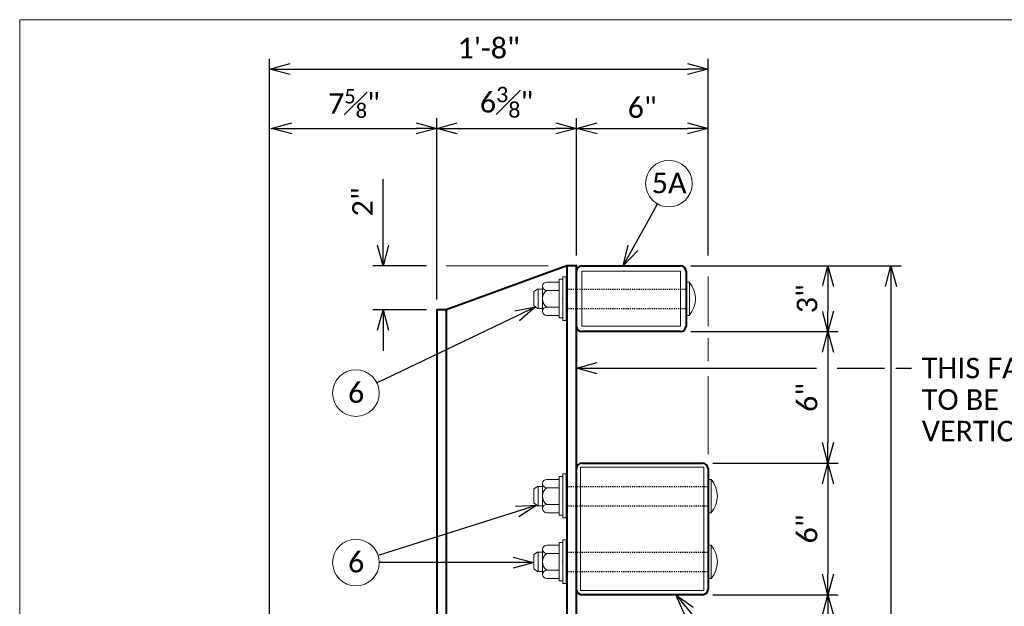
# Model space of a CAD drawing. Extents: x -497 to 946, y 46 to 361.
# Tile 8 of 20: x -65 to 24, y 307 to 361. Entities that reach past the tile are written whole.
import ezdxf
from ezdxf import colors
from ezdxf.entities.mleader import LeaderData, LeaderLine
from ezdxf.enums import TextEntityAlignment as Align
from ezdxf.math import Vec2, Vec3

# ---------------------------------------------------------------- set-up
doc = ezdxf.new("R2010")
doc.units = 0
doc.header["$MEASUREMENT"] = 0
doc.linetypes.add('Wisdot2', pattern=[0.125, 0.0625, -0.0625])
for name, color, linetype, lineweight in [('B_ANNO_DIM', 7, 'Continuous', 18), ('B_ANNO_SYMB', 7, 'Continuous', 18), ('B_ANNO_TEXT', 7, 'Continuous', 18), ('B_DETAIL_HIDDEN', 7, 'Wisdot2', 25), ('B_DETAIL_OBJ', 7, 'Continuous', 40), ('B_STEEL', 92, 'Continuous', 18), ('B_STEEL_BOLT', 3, 'Continuous', 18)]:
    doc.layers.add(name, color=color, linetype=linetype, lineweight=lineweight)
doc.layers.add('B_ANNO_NOPLOT', color=47, linetype='Continuous', lineweight=18, plot=False)
doc.styles.add('Annotative', font='calibri.ttf', dxfattribs={"height": 0.0625})
doc.styles.get("Standard").update_dxf_attribs({"font": 'calibri.ttf'})
doc.dimstyles.new('Annotative', dxfattribs={"dimscale": 0, "dimtxt": 0.0625, "dimasz": 0.0625, "dimexe": 0.03125, "dimexo": 0.03125, "dimgap": 0.03125, "dimtad": 1, "dimdec": 3, "dimzin": 3, "dimdsep": 46, "dimlunit": 4, "dimtxsty": 'Standard', "dimblk": 'OPEN30', "dimcen": 0.03125, "dimaunit": 1, "dimadec": 0, "dimazin": 3, "dimtfac": 0.75, "dimtdec": 3, "dimtofl": 0, "dimtmove": 0, "dimatfit": 3, "dimldrblk": 'OPEN30', "dimfxl": 1, "dimtfill": 1, "dimfrac": 1, "dimtolj": 1, "dimtzin": 0, "dimarcsym": 0})

# ---------------------------------------------------------------- blocks, each defined once
blk = doc.blocks.new('AnonymousCell3')
at = {"layer": 'B_DETAIL_OBJ', "flags": 128}
for points in [[(-6, -5.501), (-6, 5.499)], [(-5.5, 5.999), (5.5, 5.999)], [(6, 5.499), (6, -5.501)], [(5.5, -6.001), (-5.5, -6.001)]]:
    blk.add_lwpolyline(points, dxfattribs=at)
at = {"layer": 'B_DETAIL_OBJ'}
for centre, start, end in [((-5.5, 5.499), 90, 180), ((5.5, 5.499), 0, 90), ((-5.5, -5.501), 180, 270), ((5.5, -5.501), 270, 0)]:
    blk.add_arc(centre, 0.5, start, end, dxfattribs=at)
at = {"layer": 'B_STEEL', "flags": 128}
blk.add_lwpolyline([(-5.625, 5.624), (5.625, 5.624), (5.625, -5.626), (-5.625, -5.626), (-5.625, 5.624)], dxfattribs=at)
blk = doc.blocks.new('AnonymousCell8')
at = {"layer": 'B_DETAIL_HIDDEN', "ltscale": 0.5}
for p, q in [((-5.414, 0.863), (7.574, 0.863)), ((-5.414, -0.894), (7.574, -0.894))]:
    blk.add_line(p, q, dxfattribs=at)
at = {"layer": 'B_STEEL_BOLT'}
for p, q in [((-5.734, 1.998), (-5.734, -1.997)), ((-5.734, 1.998), (-5.414, 1.998)), ((-5.414, 1.998), (-5.414, -1.997)), ((-7.577, -1.156), (-7.577, 1.125)), ((-7.198, 1.505), (-6.048, 1.505)), ((-6.053, -1.757), (-6.053, 1.758)), ((-6.053, 1.758), (-5.734, 1.758)), ((7.574, 1.502), (7.574, -1.533)), ((7.574, 1.502), (7.814, 1.502)), ((7.814, 1.502), (7.814, -1.533)), ((-8.37, 0.64), (-8.05, 0.863)), ((-8.37, -0.639), (-8.37, 0.64)), ((-8.05, 0.863), (-7.577, 0.863)), ((-7.97, -0.894), (-7.97, 0.863)), ((-7.198, 0.746), (-6.048, 0.746)), ((-8.37, -0.639), (-8.05, -0.894)), ((-8.05, -0.894), (-7.577, -0.894)), ((-7.198, -0.776), (-6.048, -0.776)), ((-7.198, -1.535), (-6.048, -1.535)), ((-6.053, -1.757), (-5.734, -1.757)), ((7.574, -1.533), (7.814, -1.533)), ((-5.734, -1.997), (-5.414, -1.997))]:
    blk.add_line(p, q, dxfattribs=at)
for centre, radius, start, end in [((-7.197, 1.125), 0.38, 90.0993, 269.90036), ((6.03, -0.019), 2.339, 319.55028, 40.44972), ((-6.627, -0.015), 0.951, 126.88978, 233.08634), ((-7.198, -1.156), 0.38, 90.0993, 269.90036)]:
    blk.add_arc(centre, radius, start, end, dxfattribs=at)
blk.add_point((-5.734, 0), dxfattribs=at)
blk = doc.blocks.new('_Open30')
at = {"color": 0, "linetype": 'ByBlock', "lineweight": -2}
for p, q in [((-1, 0.268), (0, 0)), ((0, 0), (-1, -0.268)), ((0, 0), (-1, 0))]:
    blk.add_line(p, q, dxfattribs=at)
blk = doc.blocks.new('*D111')
at = {"layer": 'B_ANNO_DIM', "color": 0, "lineweight": -2, "transparency": 16777216}
for p, q in [((22.791, 209.484), (22.791, 311.434)), ((62.791, 293.484), (62.791, 311.434)), ((24.666, 310.497), (60.916, 310.497))]:
    blk.add_line(p, q, dxfattribs=at)
at = {"layer": 'Defpoints', "color": 0, "transparency": 16777216}
for p in [(62.791, 310.497), (62.791, 292.546), (22.791, 208.546)]:
    blk.add_point(p, dxfattribs=at)
at = {"layer": 'B_ANNO_DIM', "color": 0, "lineweight": -2, "transparency": 16777216, "xscale": 1.875, "yscale": 1.875, "zscale": 1.875, "rotation": 180}
blk.add_blockref('_Open30', (22.791, 310.497), dxfattribs=at)
at = {"layer": 'B_ANNO_DIM', "color": 0, "lineweight": -2, "transparency": 16777216, "xscale": 1.875, "yscale": 1.875, "zscale": 1.875}
blk.add_blockref('_Open30', (62.791, 310.497), dxfattribs=at)
at = {"layer": 'B_ANNO_DIM', "color": 0, "transparency": 16777216, "insert": (42.791, 312.395), "char_height": 1.875, "attachment_point": 5, "bg_fill": 3, "box_fill_scale": 1.25, "bg_fill_color": 256, "bg_fill_true_color": 13158600, "bg_fill_transparency": 0}
blk.add_mtext('\\A1;1\'-8"', dxfattribs=at)
blk = doc.blocks.new('*D87')
at = {"layer": 'B_ANNO_DIM', "color": 0, "lineweight": -2, "transparency": 16777216}
for p, q in [((50.791, 293.484), (50.791, 306.015)), ((52.666, 305.078), (60.916, 305.078))]:
    blk.add_line(p, q, dxfattribs=at)
at = {"layer": 'Defpoints', "color": 0, "transparency": 16777216}
for p in [(62.791, 305.078), (62.791, 305.078), (50.791, 292.546)]:
    blk.add_point(p, dxfattribs=at)
at = {"layer": 'B_ANNO_DIM', "color": 0, "lineweight": -2, "transparency": 16777216, "xscale": 1.875, "yscale": 1.875, "zscale": 1.875, "rotation": 180}
blk.add_blockref('_Open30', (50.791, 305.078), dxfattribs=at)
at = {"layer": 'B_ANNO_DIM', "color": 0, "lineweight": -2, "transparency": 16777216, "xscale": 1.875, "yscale": 1.875, "zscale": 1.875}
blk.add_blockref('_Open30', (62.791, 305.078), dxfattribs=at)
at = {"layer": 'B_ANNO_DIM', "color": 0, "transparency": 16777216, "insert": (56.791, 306.975), "char_height": 1.875, "attachment_point": 5, "bg_fill": 3, "box_fill_scale": 1.25, "bg_fill_color": 256, "bg_fill_true_color": 13158600, "bg_fill_transparency": 0}
blk.add_mtext('\\A1;6"', dxfattribs=at)
blk = doc.blocks.new('*D88')
at = {"layer": 'B_ANNO_DIM', "color": 0, "lineweight": -2, "transparency": 16777216}
for p, q in [((38.041, 289.484), (38.041, 306.015)), ((39.916, 305.078), (48.916, 305.078))]:
    blk.add_line(p, q, dxfattribs=at)
at = {"layer": 'Defpoints', "color": 0, "transparency": 16777216}
for p in [(50.791, 305.078), (50.791, 305.078), (38.041, 288.546)]:
    blk.add_point(p, dxfattribs=at)
at = {"layer": 'B_ANNO_DIM', "color": 0, "lineweight": -2, "transparency": 16777216, "xscale": 1.875, "yscale": 1.875, "zscale": 1.875, "rotation": 180}
blk.add_blockref('_Open30', (38.041, 305.078), dxfattribs=at)
at = {"layer": 'B_ANNO_DIM', "color": 0, "lineweight": -2, "transparency": 16777216, "xscale": 1.875, "yscale": 1.875, "zscale": 1.875}
blk.add_blockref('_Open30', (50.791, 305.078), dxfattribs=at)
at = {"layer": 'B_ANNO_DIM', "color": 0, "transparency": 16777216, "insert": (44.416, 307.47), "char_height": 1.875, "attachment_point": 5, "bg_fill": 3, "box_fill_scale": 1.25, "bg_fill_color": 256, "bg_fill_true_color": 13158600, "bg_fill_transparency": 0}
blk.add_mtext('\\A1;6{\\H0.75x;\\S3#8;}"', dxfattribs=at)
blk = doc.blocks.new('*D89')
at = {"layer": 'B_ANNO_DIM', "color": 0, "lineweight": -2, "transparency": 16777216}
blk.add_line((24.825, 305.078), (36.166, 305.078), dxfattribs=at)
at = {"layer": 'Defpoints', "color": 0, "transparency": 16777216}
for p in [(22.95, 305.078), (38.041, 305.078), (38.041, 305.078)]:
    blk.add_point(p, dxfattribs=at)
at = {"layer": 'B_ANNO_DIM', "color": 0, "lineweight": -2, "transparency": 16777216, "xscale": 1.875, "yscale": 1.875, "zscale": 1.875, "rotation": 180}
blk.add_blockref('_Open30', (22.95, 305.078), dxfattribs=at)
at = {"layer": 'B_ANNO_DIM', "color": 0, "lineweight": -2, "transparency": 16777216, "xscale": 1.875, "yscale": 1.875, "zscale": 1.875}
blk.add_blockref('_Open30', (38.041, 305.078), dxfattribs=at)
at = {"layer": 'B_ANNO_DIM', "color": 0, "transparency": 16777216, "insert": (30.496, 307.355), "char_height": 1.875, "attachment_point": 5, "bg_fill": 3, "box_fill_scale": 1.25, "bg_fill_color": 256, "bg_fill_true_color": 13158600, "bg_fill_transparency": 0}
blk.add_mtext('\\A1;7{\\H0.7x;\\S5#8;}"', dxfattribs=at)
blk = doc.blocks.new('*D91')
at = {"layer": 'B_ANNO_DIM', "color": 0, "lineweight": -2, "transparency": 16777216}
for p, q in [((33.156, 294.421), (33.156, 300.464)), ((37.104, 292.546), (32.218, 292.546)), ((37.104, 288.546), (32.218, 288.546)), ((33.156, 286.671), (33.156, 284.796))]:
    blk.add_line(p, q, dxfattribs=at)
at = {"layer": 'Defpoints', "color": 0, "transparency": 16777216}
for p in [(33.156, 292.546), (38.041, 292.546), (38.041, 288.546)]:
    blk.add_point(p, dxfattribs=at)
at = {"layer": 'B_ANNO_DIM', "color": 0, "lineweight": -2, "transparency": 16777216, "xscale": 1.875, "yscale": 1.875, "zscale": 1.875}
for p, rotation in [((33.156, 292.546), 270), ((33.156, 288.546), 90)]:
    blk.add_blockref('_Open30', p, dxfattribs=dict(at, rotation=rotation))
at = {"layer": 'B_ANNO_DIM', "color": 0, "transparency": 16777216, "insert": (31.271, 298.38), "char_height": 1.875, "attachment_point": 5, "rotation": 90, "bg_fill": 3, "box_fill_scale": 1.25, "bg_fill_color": 256, "bg_fill_true_color": 13158600, "bg_fill_transparency": 0}
blk.add_mtext('\\A1;2"', dxfattribs=at)
blk = doc.blocks.new('*D100')
at = {"layer": 'B_ANNO_DIM', "color": 0, "lineweight": -2, "transparency": 16777216}
for p, q in [((73.733, 272.671), (73.733, 264.421)), ((63.229, 262.546), (74.67, 262.546))]:
    blk.add_line(p, q, dxfattribs=at)
at = {"layer": 'Defpoints', "color": 0, "transparency": 16777216}
for p in [(73.733, 274.546), (62.291, 262.546), (73.733, 262.546)]:
    blk.add_point(p, dxfattribs=at)
at = {"layer": 'B_ANNO_DIM', "color": 0, "lineweight": -2, "transparency": 16777216, "xscale": 1.875, "yscale": 1.875, "zscale": 1.875}
for p, rotation in [((73.733, 274.546), 90), ((73.733, 262.546), 270)]:
    blk.add_blockref('_Open30', p, dxfattribs=dict(at, rotation=rotation))
at = {"layer": 'B_ANNO_DIM', "color": 0, "transparency": 16777216, "insert": (71.835, 268.546), "char_height": 1.875, "attachment_point": 5, "rotation": 90, "bg_fill": 3, "box_fill_scale": 1.25, "bg_fill_color": 256, "bg_fill_true_color": 13158600, "bg_fill_transparency": 0}
blk.add_mtext('\\A1;6"', dxfattribs=at)
blk = doc.blocks.new('*D105')
at = {"layer": 'B_ANNO_DIM', "color": 0, "lineweight": -2, "transparency": 16777216}
for p, q in [((61.229, 292.546), (80.418, 292.546)), ((79.481, 290.671), (79.481, 210.421)), ((64.043, 208.546), (80.418, 208.546))]:
    blk.add_line(p, q, dxfattribs=at)
at = {"layer": 'Defpoints', "color": 0, "transparency": 16777216}
for p in [(60.291, 292.546), (63.105, 208.546), (79.481, 208.546)]:
    blk.add_point(p, dxfattribs=at)
at = {"layer": 'B_ANNO_DIM', "color": 0, "lineweight": -2, "transparency": 16777216, "xscale": 1.875, "yscale": 1.875, "zscale": 1.875}
for p, rotation in [((79.481, 292.546), 90), ((79.481, 208.546), 270)]:
    blk.add_blockref('_Open30', p, dxfattribs=dict(at, rotation=rotation))
at = {"layer": 'B_ANNO_DIM', "color": 0, "transparency": 16777216, "insert": (77.583, 250.546), "char_height": 1.875, "attachment_point": 5, "rotation": 90, "bg_fill": 3, "box_fill_scale": 1.25, "bg_fill_color": 256, "bg_fill_true_color": 13158600, "bg_fill_transparency": 0}
blk.add_mtext('\\A1;3\'-6"', dxfattribs=at)
blk = doc.blocks.new('*D106')
at = {"layer": 'B_ANNO_DIM', "color": 0, "lineweight": -2, "transparency": 16777216}
for p, q in [((73.733, 260.671), (73.733, 252.421)), ((63.229, 250.546), (74.67, 250.546))]:
    blk.add_line(p, q, dxfattribs=at)
at = {"layer": 'Defpoints', "color": 0, "transparency": 16777216}
for p in [(73.733, 262.546), (62.291, 250.546), (73.733, 250.546)]:
    blk.add_point(p, dxfattribs=at)
at = {"layer": 'B_ANNO_DIM', "color": 0, "lineweight": -2, "transparency": 16777216, "xscale": 1.875, "yscale": 1.875, "zscale": 1.875}
for p, rotation in [((73.733, 262.546), 90), ((73.733, 250.546), 270)]:
    blk.add_blockref('_Open30', p, dxfattribs=dict(at, rotation=rotation))
at = {"layer": 'B_ANNO_DIM', "color": 0, "transparency": 16777216, "insert": (71.835, 256.546), "char_height": 1.875, "attachment_point": 5, "rotation": 90, "bg_fill": 3, "box_fill_scale": 1.25, "bg_fill_color": 256, "bg_fill_true_color": 13158600, "bg_fill_transparency": 0}
blk.add_mtext('\\A1;6"', dxfattribs=at)
blk = doc.blocks.new('*D110')
at = {"layer": 'B_ANNO_DIM', "color": 0, "lineweight": -2, "transparency": 16777216}
blk.add_arc((38.916, 211.046), 6.317, 17.07084, 72.92916, dxfattribs=at)
at = {"layer": 'Defpoints', "color": 0, "transparency": 16777216}
for p in [(38.916, 288.546), (38.916, 214.682), (44.387, 214.204), (34.416, 211.046), (54.416, 211.046)]:
    blk.add_point(p, dxfattribs=at)
at = {"layer": 'B_ANNO_DIM', "color": 0, "lineweight": -2, "transparency": 16777216, "xscale": 1.875, "yscale": 1.875, "zscale": 1.875}
for p, rotation in [((38.916, 217.363), 171.4645794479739), ((45.233, 211.046), 278.5354205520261)]:
    blk.add_blockref('_Open30', p, dxfattribs=dict(at, rotation=rotation))
blk = doc.blocks.new('AnonymousCell6')
at = {"layer": 'B_DETAIL_OBJ', "flags": 128}
for points in [[(-4.5, 3), (4.5, 3)], [(-5, -2.5), (-5, 2.5)], [(5, 2.5), (5, -2.5)], [(4.5, -3), (-4.5, -3)]]:
    blk.add_lwpolyline(points, dxfattribs=at)
at = {"layer": 'B_DETAIL_OBJ'}
for centre, start, end in [((-4.5, 2.5), 90, 180), ((4.5, 2.5), 0, 90), ((-4.5, -2.5), 180, 270), ((4.5, -2.5), 270, 0)]:
    blk.add_arc(centre, 0.5, start, end, dxfattribs=at)
at = {"layer": 'B_STEEL', "flags": 128}
blk.add_lwpolyline([(-4.5, 2.5), (4.5, 2.5), (4.5, -2.5), (-4.5, -2.5), (-4.5, 2.5)], dxfattribs=at)
blk = doc.blocks.new('AnonymousCell9')
at = {"layer": 'B_DETAIL_HIDDEN', "ltscale": 0.5}
for p, q in [((-4.414, 0.863), (6.574, 0.863)), ((-4.414, -0.894), (6.574, -0.894))]:
    blk.add_line(p, q, dxfattribs=at)
at = {"layer": 'B_STEEL_BOLT'}
for p, q in [((-4.734, 1.997), (-4.734, -1.997)), ((-4.734, 1.997), (-4.414, 1.997)), ((-4.414, 1.997), (-4.414, -1.997)), ((-6.578, -1.156), (-6.577, 1.125)), ((-6.198, 1.505), (-5.048, 1.505)), ((-5.053, -1.757), (-5.053, 1.758)), ((-5.053, 1.758), (-4.734, 1.758)), ((6.574, 1.502), (6.574, -1.533)), ((6.574, 1.502), (6.814, 1.502)), ((6.814, 1.502), (6.814, -1.533)), ((-7.37, 0.639), (-7.05, 0.863)), ((-7.37, -0.639), (-7.37, 0.639)), ((-7.05, 0.863), (-6.577, 0.863)), ((-6.97, -0.894), (-6.97, 0.863)), ((-6.198, 0.745), (-5.048, 0.745)), ((-7.37, -0.639), (-7.05, -0.894)), ((-7.05, -0.894), (-6.577, -0.894)), ((-6.198, -0.776), (-5.048, -0.776)), ((-6.198, -1.535), (-5.048, -1.535)), ((-5.053, -1.757), (-4.734, -1.757)), ((6.574, -1.533), (6.814, -1.533)), ((-4.734, -1.997), (-4.414, -1.997))]:
    blk.add_line(p, q, dxfattribs=at)
for centre, radius, start, end in [((-6.197, 1.125), 0.38, 90.0993, 269.90036), ((5.03, -0.019), 2.339, 319.55028, 40.44972), ((-5.627, -0.015), 0.951, 126.88978, 233.08634), ((-6.198, -1.156), 0.38, 90.0993, 269.90036)]:
    blk.add_arc(centre, radius, start, end, dxfattribs=at)
blk.add_point((-4.734, 0), dxfattribs=at)
blk = doc.blocks.new('*D85')
at = {"layer": 'B_ANNO_DIM', "color": 0, "lineweight": -2, "transparency": 16777216}
for p, q in [((73.733, 290.671), (73.733, 288.421)), ((61.229, 286.546), (74.67, 286.546))]:
    blk.add_line(p, q, dxfattribs=at)
at = {"layer": 'Defpoints', "color": 0, "transparency": 16777216}
for p in [(73.733, 292.546), (60.291, 286.546), (73.733, 286.546)]:
    blk.add_point(p, dxfattribs=at)
at = {"layer": 'B_ANNO_DIM', "color": 0, "lineweight": -2, "transparency": 16777216, "xscale": 1.875, "yscale": 1.875, "zscale": 1.875}
for p, rotation in [((73.733, 292.546), 90), ((73.733, 286.546), 270)]:
    blk.add_blockref('_Open30', p, dxfattribs=dict(at, rotation=rotation))
at = {"layer": 'B_ANNO_DIM', "color": 0, "transparency": 16777216, "insert": (71.835, 289.546), "char_height": 1.875, "attachment_point": 5, "rotation": 90, "bg_fill": 3, "box_fill_scale": 1.25, "bg_fill_color": 256, "bg_fill_true_color": 13158600, "bg_fill_transparency": 0}
blk.add_mtext('\\A1;3"', dxfattribs=at)
blk = doc.blocks.new('*D86')
at = {"layer": 'B_ANNO_DIM', "color": 0, "lineweight": -2, "transparency": 16777216}
for p, q in [((73.733, 284.671), (73.733, 276.421)), ((63.229, 274.546), (74.67, 274.546))]:
    blk.add_line(p, q, dxfattribs=at)
at = {"layer": 'Defpoints', "color": 0, "transparency": 16777216}
for p in [(73.733, 286.546), (62.291, 274.546), (73.733, 274.546)]:
    blk.add_point(p, dxfattribs=at)
at = {"layer": 'B_ANNO_DIM', "color": 0, "lineweight": -2, "transparency": 16777216, "xscale": 1.875, "yscale": 1.875, "zscale": 1.875}
for p, rotation in [((73.733, 286.546), 90), ((73.733, 274.546), 270)]:
    blk.add_blockref('_Open30', p, dxfattribs=dict(at, rotation=rotation))
at = {"layer": 'B_ANNO_DIM', "color": 0, "transparency": 16777216, "insert": (71.835, 280.546), "char_height": 1.875, "attachment_point": 5, "rotation": 90, "bg_fill": 3, "box_fill_scale": 1.25, "bg_fill_color": 256, "bg_fill_true_color": 13158600, "bg_fill_transparency": 0}
blk.add_mtext('\\A1;6"', dxfattribs=at)
blk = doc.blocks.new('Nnumber in circle')
at = {"layer": 'B_ANNO_SYMB'}
blk.add_circle((0, 0), 2.127, dxfattribs=at)
at = {"layer": 'B_ANNO_TEXT', "style": 'Annotative'}
blk.add_attdef('#', text='', height=1.875, dxfattribs=at).set_placement((0.021, -0.889, -0.842), align=Align.CENTER)
blk = doc.blocks.new('*U33')
at = {"layer": 'B_ANNO_NOPLOT', "flags": 128}
blk.add_lwpolyline([(0, 356.518), (0, 671.518), (404.91, 671.518), (404.91, 655.087), (472.5, 655.087), (472.5, 407.143), (395.713, 407.143), (395.713, 356.518)], close=True, dxfattribs=at)
at = {"layer": 'B_ANNO_TEXT', "style": 'Annotative'}
for tag, p in [('PAINT#', (394.389, 410.574)), ('PAINTNAME', (404.982, 410.582))]:
    blk.add_attdef(tag, p, '', height=1.875, dxfattribs=at)
blk = doc.blocks.new('*U189')
at = {"layer": 'B_ANNO_NOPLOT', "flags": 128}
blk.add_lwpolyline([(0, 0), (0, 315), (404.9096, 315), (404.9096, 298.569), (472.5, 298.569), (472.5, 50.6245), (395.7134, 50.6245), (395.7134, 0)], close=True, dxfattribs=at)
at = {"layer": 'B_ANNO_TEXT', "style": 'Annotative'}
blk.add_attdef('SHT#3', (165.4662, 92.8578), '', height=1.875, dxfattribs=at)
blk = doc.blocks.new('INS_RAILNY4_BASE')
at = {"layer": 'B_ANNO_NOPLOT', "flags": 128}
blk.add_lwpolyline([(0, 0), (0, 315), (404.90958, 315), (404.90958, 298.56895), (472.5, 298.56895), (472.5, 50.62451), (395.71344, 50.62451), (395.71344, 0)], close=True, dxfattribs=at)
at = {"layer": 'B_DETAIL_OBJ'}
for p, q in [((49.91647, 292.54618), (49.91647, 214.68227)), ((38.91647, 288.54618), (38.91647, 214.68227))]:
    blk.add_line(p, q, dxfattribs=at)
at = {"layer": 'B_DETAIL_OBJ', "flags": 128}
blk.add_lwpolyline([(50.79147, 214.68227), (50.79147, 292.54618), (49.91647, 292.54618), (38.91647, 288.54618), (38.04147, 288.54618), (38.04147, 214.68227)], dxfattribs=at)
for name, p in [('AnonymousCell3', (56.79116, 268.54674)), ('AnonymousCell8', (55.27394, 271.56167)), ('AnonymousCell8', (55.27394, 265.56167))]:
    blk.add_blockref(name, p)
at = {"layer": 'B_ANNO_DIM', "style": 'Annotative'}
for tag, p in [('SHT#1', (80.44055, 92.85474)), ('SHT#2', (19.34454, 52.20393))]:
    blk.add_attdef(tag, p, '', height=1.875, dxfattribs=at)
at = {"layer": 'B_ANNO_TEXT', "style": 'Annotative'}
for tag, p in [('BAR5', (196.47341, 241.43208)), ('BAR4', (251.66592, 195.49582)), ('BAR1', (81.54814, 191.58835)), ('BAR2', (49.87488, 181.6676)), ('BAR3', (106.91781, 175.41599))]:
    blk.add_attdef(tag, p, '', height=1.875, dxfattribs=at)
at = {"layer": 'B_ANNO_DIM'}
dim = blk.add_linear_dim(base=(62.79147, 310.49681), p1=(22.79147, 208.54618), p2=(62.79147, 292.54618), dimstyle='Annotative', override={"dimlfac": 0.5}, dxfattribs=at)
dim.commit()
dim.dimension.update_dxf_attribs({"geometry": '*D111', "text_midpoint": (42.79147, 312.39489)})
for p in [(30.6724, 280.94114), (30.6724, 265.47696)]:
    blk.add_blockref('Nnumber in circle', p).add_auto_attribs({'#': '6'})
at = {"layer": 'B_ANNO_TEXT', "style": 'Annotative'}
blk.add_attdef('ANGLE', (24.21533, 220.7279), '', height=1.875, dxfattribs=at)
at = {"layer": 'B_ANNO_DIM'}
dim = blk.add_linear_dim(base=(62.79147, 305.07775), p1=(50.79147, 292.54618), p2=(62.79147, 305.07775), dimstyle='Annotative', override={"dimlfac": 0.5}, dxfattribs=at)
dim.commit()
dim.dimension.update_dxf_attribs({"geometry": '*D87', "text_midpoint": (56.79147, 306.97511)})
dim = blk.add_linear_dim(base=(73.73265, 262.54618), p1=(73.73265, 274.54618), p2=(62.29147, 262.54618), angle=90, dimstyle='Annotative', override={"dimlfac": 0.5}, dxfattribs=at)
dim.commit()
dim.dimension.update_dxf_attribs({"geometry": '*D100', "text_midpoint": (71.8353, 268.54618)})
ml = blk.add_multileader_mtext('Standard', dxfattribs=at)
ml.set_content('', color=256)
ml.set_leader_properties()
ml.set_arrow_properties(name='OPEN30')
ml.build(insert=Vec2(0, 0))
ml.multileader.update_dxf_attribs({"text_right_attachment_type": 3, "dogleg_length": 0.0625, "arrow_head_size": 1.875, "scale": 30})
ctx = ml.context
ctx.base_point, ctx.scale, ctx.char_height, ctx.arrow_head_size, ctx.landing_gap_size, ctx.plane_origin, ctx.plane_x_axis, ctx.plane_y_axis = Vec3(32.69981, 266.11944), 30, 1.875, 1.875, 0.9375, Vec3(40.62482, 268.63086), Vec3(-0.95327857, -0.30209266), Vec3(0.30209266, -0.95327857)
ctx.right_attachment = 3
notes = []
notes.append((ctx, [(0, (1, 1, 0), (33.47049, 266.36367), (-0.95327857, -0.30209266), 0.80845, [(0, [(47.17494, 270.70659), (33.47049, 266.36367), (33.47049, 266.36367)], 0, [])])]))
ctx.mtext.insert, ctx.mtext.text_direction, ctx.mtext.rotation, ctx.mtext.line_spacing_factor, ctx.mtext.flow_direction = Vec3(32.08932, 264.94253), Vec3(-0.95327857, -0.30209266), 3.44847977, 0.92, 5
ml = blk.add_multileader_mtext('Standard', dxfattribs=at)
ml.set_content('', color=256)
ml.set_leader_properties()
ml.set_arrow_properties(name='OPEN30')
ml.build(insert=Vec2(0, 0))
ml.multileader.update_dxf_attribs({"text_right_attachment_type": 3, "dogleg_length": 0.0625, "arrow_head_size": 1.875, "scale": 30})
ctx = ml.context
ctx.base_point, ctx.scale, ctx.char_height, ctx.arrow_head_size, ctx.landing_gap_size, ctx.plane_origin, ctx.plane_x_axis, ctx.plane_y_axis = Vec3(32.79918, 265.47696), 30, 1.875, 1.875, 0.9375, Vec3(41.1126, 265.47696), Vec3(-1, 0), Vec3(0, -1)
ctx.right_attachment = 3
notes.append((ctx, [(0, (1, 1, 0), (33.60763, 265.47696), (-1, 0), 0.80845, [(0, [(46.90429, 265.47696), (33.60763, 265.47696), (33.60763, 265.47696)], 0, [])])]))
ctx.mtext.insert, ctx.mtext.text_direction, ctx.mtext.rotation, ctx.mtext.line_spacing_factor, ctx.mtext.flow_direction = Vec3(31.86168, 264.53946), Vec3(-1, 0), 3.14159265, 0.92, 5
for ctx, leaders in notes:
    for number, flags, end, landing, length, lines in leaders:
        leader = LeaderData()
        leader.index, (leader.has_last_leader_line, leader.has_dogleg_vector, leader.attachment_direction) = number, flags
        leader.last_leader_point, leader.dogleg_vector, leader.dogleg_length = Vec3(end), Vec3(landing), length
        for number, points, colour, breaks in lines:
            line = LeaderLine()
            line.index, line.vertices, line.color, line.breaks = number, Vec3.list(points), colors.encode_raw_color(colour), breaks
            leader.lines.append(line)
        ctx.leaders.append(leader)
blk.add_blockref('Nnumber in circle', (59.22547, 300.0547)).add_auto_attribs({'#': '5A'})
dim = blk.add_linear_dim(base=(50.79147, 305.07775), p1=(38.04147, 288.54618), p2=(50.79147, 305.07775), dimstyle='Annotative', override={"dimlfac": 0.5}, dxfattribs=at)
dim.commit()
dim.dimension.update_dxf_attribs({"geometry": '*D88', "text_midpoint": (44.41647, 307.46982)})
dim = blk.add_linear_dim(base=(73.73265, 250.54618), p1=(73.73265, 262.54618), p2=(62.29147, 250.54618), angle=90, dimstyle='Annotative', override={"dimlfac": 0.5}, dxfattribs=at)
dim.commit()
dim.dimension.update_dxf_attribs({"geometry": '*D106', "text_midpoint": (71.8353, 256.54618)})
ml = blk.add_multileader_mtext('Standard', dxfattribs=at)
ml.set_content('', color=256)
ml.set_leader_properties()
ml.set_arrow_properties(name='OPEN30')
ml.build(insert=Vec2(0, 0))
ml.multileader.update_dxf_attribs({"text_right_attachment_type": 3, "dogleg_length": 0.0625, "arrow_head_size": 1.875, "scale": 30})
ctx = ml.context
ctx.base_point, ctx.scale, ctx.char_height, ctx.arrow_head_size, ctx.landing_gap_size, ctx.plane_origin, ctx.plane_x_axis, ctx.plane_y_axis = Vec3(58.1901, 298.19696), 30, 1.875, 1.875, 0.9375, Vec3(54.1429, 290.9352), Vec3(0.48682658, 0.87349864), Vec3(-0.87349864, 0.48682658)
ctx.right_attachment = 3
notes = []
notes.append((ctx, [(0, (1, 1, 0), (57.44519, 296.86039), (0.48682658, 0.87349864), 1.53014, [(0, [(55.04075, 292.54618), (57.44519, 296.86039), (57.44519, 296.86039)], 0, [])])]))
ctx.mtext.insert, ctx.mtext.text_direction, ctx.mtext.rotation, ctx.mtext.line_spacing_factor, ctx.mtext.flow_direction = Vec3(57.82759, 299.47227), Vec3(0.48682658, 0.87349864), 1.06234326, 0.92, 5
ml = blk.add_multileader_mtext('Standard', dxfattribs=at)
ml.set_content('THIS FACE\\PTO BE\\PVERTICAL', color=256)
ml.set_leader_properties()
ml.set_arrow_properties(name='OPEN30')
ml.build(insert=Vec2(0, 0))
ml.multileader.update_dxf_attribs({"text_right_attachment_type": 3, "dogleg_length": 0.0625, "arrow_head_size": 1.875, "scale": 30})
ctx = ml.context
ctx.base_point, ctx.scale, ctx.char_height, ctx.arrow_head_size, ctx.landing_gap_size, ctx.plane_origin = Vec3(81.35568, 283.21237), 30, 1.875, 1.875, 0.9375, Vec3(50.79147, 283.21237)
ctx.right_attachment = 3
notes.append((ctx, [(0, (1, 1, 0), (79.48068, 283.21237), (1, 0), 1.875, [(0, [(50.79147, 283.21237), (79.48068, 283.21237), (79.48068, 283.21237)], 0, [])])]))
ctx.mtext.insert, ctx.mtext.line_spacing_factor, ctx.mtext.flow_direction = Vec3(82.29318, 284.16141), 0.92, 5
for ctx, leaders in notes:
    for number, flags, end, landing, length, lines in leaders:
        leader = LeaderData()
        leader.index, (leader.has_last_leader_line, leader.has_dogleg_vector, leader.attachment_direction) = number, flags
        leader.last_leader_point, leader.dogleg_vector, leader.dogleg_length = Vec3(end), Vec3(landing), length
        for number, points, colour, breaks in lines:
            line = LeaderLine()
            line.index, line.vertices, line.color, line.breaks = number, Vec3.list(points), colors.encode_raw_color(colour), breaks
            leader.lines.append(line)
        ctx.leaders.append(leader)
blk.add_line((48.21132, 292.54618), (38.91255, 292.54618), dxfattribs=at)
for name, p in [('AnonymousCell6', (55.79126, 289.54608)), ('AnonymousCell9', (54.27416, 289.56174))]:
    blk.add_blockref(name, p)
dim = blk.add_linear_dim(base=(38.04147, 305.07775), p1=(22.94976, 305.07775), p2=(38.04147, 305.07775), text='7{\\H0.7x;\\S5#8;}"', dimstyle='Annotative', override={"dimlfac": 0.5}, dxfattribs=at)
dim.commit()
dim.dimension.update_dxf_attribs({"geometry": '*D89', "text_midpoint": (30.49561, 307.35479)})
dim = blk.add_linear_dim(base=(33.15561, 292.54618), p1=(38.04147, 288.54618), p2=(38.04147, 292.54618), angle=90, dimstyle='Annotative', override={"dimlfac": 0.5}, dxfattribs=at)
dim.commit()
dim.dimension.update_dxf_attribs({"geometry": '*D91', "text_midpoint": (31.27124, 298.38032)})
ml = blk.add_multileader_mtext('Standard', dxfattribs=at)
ml.set_content('', color=256)
ml.set_leader_properties()
ml.set_arrow_properties(name='OPEN30')
ml.build(insert=Vec2(0, 0))
ml.multileader.update_dxf_attribs({"text_right_attachment_type": 3, "dogleg_length": 0.0625, "arrow_head_size": 1.875, "scale": 30})
ctx = ml.context
ctx.base_point, ctx.scale, ctx.char_height, ctx.arrow_head_size, ctx.landing_gap_size, ctx.plane_origin, ctx.plane_x_axis, ctx.plane_y_axis = Vec3(63.51107, 258.06875), 30, 1.875, 1.875, 0.9375, Vec3(58.25121, 264.50668), Vec3(0.63269401, -0.77440189), Vec3(0.77440189, 0.63269401)
ctx.right_attachment = 3
notes = []
notes.append((ctx, [(0, (1, 1, 0), (62.54296, 259.25369), (0.63269401, -0.77440189), 1.53014, [(0, [(59.85296, 262.54618), (62.54296, 259.25369), (62.54296, 259.25369)], 0, [])])]))
ctx.mtext.insert, ctx.mtext.text_direction, ctx.mtext.rotation, ctx.mtext.line_spacing_factor, ctx.mtext.flow_direction = Vec3(64.83022, 257.9359), Vec3(0.63269401, -0.77440189), 5.39741609, 0.92, 5
for ctx, leaders in notes:
    for number, flags, end, landing, length, lines in leaders:
        leader = LeaderData()
        leader.index, (leader.has_last_leader_line, leader.has_dogleg_vector, leader.attachment_direction) = number, flags
        leader.last_leader_point, leader.dogleg_vector, leader.dogleg_length = Vec3(end), Vec3(landing), length
        for number, points, colour, breaks in lines:
            line = LeaderLine()
            line.index, line.vertices, line.color, line.breaks = number, Vec3.list(points), colors.encode_raw_color(colour), breaks
            leader.lines.append(line)
        ctx.leaders.append(leader)
for points in [[(72.76422, 283.72392), (74.58887, 283.72392), (74.49024, 282.24541), (72.59162, 282.36862)], [(78.95147, 282.80856), (79.88883, 282.62427), (79.9042, 283.79139), (78.8439, 283.82211)]]:
    blk.add_wipeout(points).dxf.layer = 'B_ANNO_DIM'
dim = blk.add_linear_dim(base=(73.73265, 286.54618), p1=(73.73265, 292.54618), p2=(60.29147, 286.54618), angle=90, dimstyle='Annotative', override={"dimlfac": 0.5}, dxfattribs=at)
dim.commit()
dim.dimension.update_dxf_attribs({"geometry": '*D85', "text_midpoint": (71.83458, 289.54618)})
dim = blk.add_angular_dim_2l(base=(44.38672, 214.20443), line1=((38.91647, 288.54618), (38.91647, 214.68227)), line2=((34.41647, 211.04618), (54.41647, 211.04618)), text=' ', dimstyle='Annotative', dxfattribs=at)
dim.commit()
dim.dimension.update_dxf_attribs({"geometry": '*D110', "text_midpoint": (-120.07926, 182.85156)})
ml = blk.add_multileader_mtext('Standard', dxfattribs=at)
ml.set_content('', color=256)
ml.set_leader_properties()
ml.set_arrow_properties(name='OPEN30')
ml.build(insert=Vec2(0, 0))
ml.multileader.update_dxf_attribs({"text_right_attachment_type": 3, "dogleg_length": 0.0625, "arrow_head_size": 1.875, "scale": 30})
ctx = ml.context
ctx.base_point, ctx.scale, ctx.char_height, ctx.arrow_head_size, ctx.landing_gap_size, ctx.plane_origin, ctx.plane_x_axis, ctx.plane_y_axis = Vec3(32.59037, 281.86015), 30, 1.875, 1.875, 0.9375, Vec3(40.08758, 285.45248), Vec3(-0.90181989, -0.43211213), Vec3(0.43211213, -0.90181989)
ctx.right_attachment = 3
notes = []
notes.append((ctx, [(0, (1, 1, 0), (33.31944, 282.20949), (-0.90181989, -0.43211213), 0.80845, [(0, [(47.06405, 288.7953), (33.31944, 282.20949), (33.31944, 282.20949)], 0, [])])]))
ctx.mtext.insert, ctx.mtext.text_direction, ctx.mtext.rotation, ctx.mtext.line_spacing_factor, ctx.mtext.flow_direction = Vec3(32.15002, 280.60959), Vec3(-0.90181989, -0.43211213), 3.58842619, 0.92, 5
for ctx, leaders in notes:
    for number, flags, end, landing, length, lines in leaders:
        leader = LeaderData()
        leader.index, (leader.has_last_leader_line, leader.has_dogleg_vector, leader.attachment_direction) = number, flags
        leader.last_leader_point, leader.dogleg_vector, leader.dogleg_length = Vec3(end), Vec3(landing), length
        for number, points, colour, breaks in lines:
            line = LeaderLine()
            line.index, line.vertices, line.color, line.breaks = number, Vec3.list(points), colors.encode_raw_color(colour), breaks
            leader.lines.append(line)
        ctx.leaders.append(leader)
dim = blk.add_linear_dim(base=(79.48068, 208.54618), p1=(60.29147, 292.54618), p2=(63.10528, 208.54618), angle=90, dimstyle='Annotative', override={"dimlfac": 0.5}, dxfattribs=at)
dim.commit()
dim.dimension.update_dxf_attribs({"geometry": '*D105', "text_midpoint": (77.5826, 250.54618)})
blk.add_line((62.79147, 291.55896), (62.79147, 287.04457), dxfattribs=at)
dim = blk.add_linear_dim(base=(73.73265, 274.54618), p1=(73.73265, 286.54618), p2=(62.29147, 274.54618), angle=90, dimstyle='Annotative', override={"dimlfac": 0.5}, dxfattribs=at)
dim.commit()
dim.dimension.update_dxf_attribs({"geometry": '*D86', "text_midpoint": (73.73265, 280.54618), "dimtype": 128})
for p, q in [((62.79147, 285.94712), (62.79147, 283.86469)), ((62.79147, 282.48423), (62.79147, 275.36481))]:
    blk.add_line(p, q, dxfattribs=at)

msp = doc.modelspace()

# ---------------------------------------------------------------- block references
msp.add_blockref('INS_RAILNY4_BASE', (-65.481, 45.781))

# ---------------------------------------------------------------- next in the draw order: block references
msp.add_blockref('*U33', (-65.481, -310.738))

# ---------------------------------------------------------------- next in the draw order: block references
at = {"layer": 'B_ANNO_DIM'}
msp.add_blockref('*U189', (-65.481, 45.781), dxfattribs=at)

doc.saveas('drawing.dxf')
